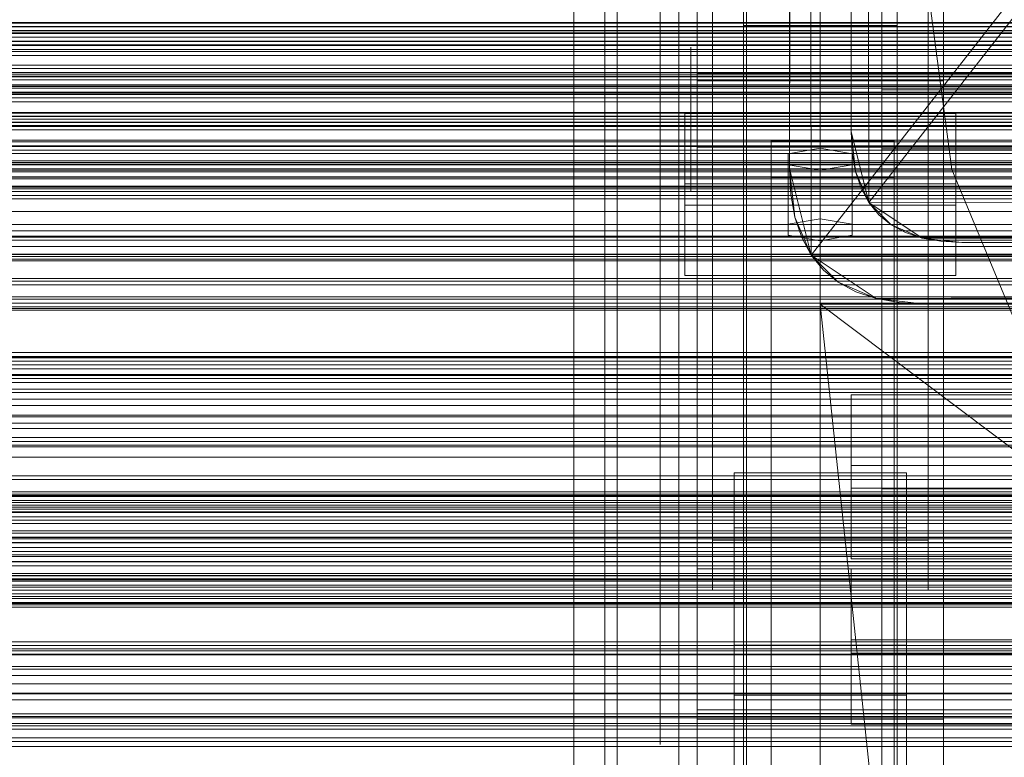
# Model space of a CAD drawing. Header units: millimetres. Extents: x -2233 to 61924, y -68080 to 6847.
# Tile 155 of 256: x -560 to -400, y -34379 to -34259. Entities that reach past the tile are written whole.
import ezdxf

# ---------------------------------------------------------------- set-up
doc = ezdxf.new("R2010")
doc.units = ezdxf.units.MM
for name, color, linetype, lineweight in [('COTAS_O', 1, 'Continuous', 0), ('COTAS_P', 1, 'Continuous', 0), ('frontal_briquetadora', 7, 'Continuous', 0), ('frontal_C01', 7, 'Continuous', 0), ('frontal_C02', 7, 'Continuous', 0), ('frontal_C03', 7, 'Continuous', 0), ('frontal_mezcladora', 7, 'Continuous', 0), ('frontal_secador', 7, 'Continuous', 0), ('frontal_tolva', 7, 'Continuous', 0)]:
    doc.layers.add(name, color=color, linetype=linetype, lineweight=lineweight)
doc.dimstyles.new('R19_100', dxfattribs={"dimtxt": 250, "dimasz": 150, "dimexe": 150, "dimexo": 80, "dimgap": 100, "dimtad": 1, "dimtih": 1, "dimtoh": 1, "dimdsep": 46, "dimcen": 0.09, "dimadec": 0, "dimazin": 0, "dimtfac": 1, "dimtdec": 4, "dimtofl": 0, "dimtmove": 0, "dimatfit": 3, "dimfxl": 1, "dimtolj": 1, "dimtzin": 0, "dimarcsym": 0})

# ---------------------------------------------------------------- blocks, each defined once
blk = doc.blocks.new('DIM_R27_48')
at = {"layer": 'COTAS_P'}
for p, q in [((-1750, -34600), (-1600, -34555)), ((2600, -34600), (2450, -34555)), ((-1750, -35500), (-1750, -34600)), ((-1750, -34600), (2600, -34600)), ((-1750, -34600), (-1600, -34645)), ((2600, -34600), (2450, -34645)), ((2600, -35500), (2600, -34600))]:
    blk.add_line(p, q, dxfattribs=at)
blk.add_text('4350 P', height=250, dxfattribs=at).set_placement((425, -34500))
blk = doc.blocks.new('DIM_R27_52')
at = {"layer": 'COTAS_O'}
for p, q in [((-1725, -33700), (-1575, -33655)), ((1725, -33700), (1575, -33655)), ((-1725, -34400), (-1725, -33700)), ((-1725, -33700), (1725, -33700)), ((-1725, -33700), (-1575, -33745)), ((1725, -33700), (1575, -33745)), ((1725, -34400), (1725, -33700))]:
    blk.add_line(p, q, dxfattribs=at)
blk.add_text('3450 O', height=250, dxfattribs=at).set_placement((0, -33600))
blk = doc.blocks.new('DIM_R27_55')
at = {"layer": 'COTAS_O'}
for p, q in [((-650, -33700), (50, -33700)), ((50, -33700), (5, -33850)), ((50, -34900), (50, -33700)), ((50, -33700), (95, -33850)), ((50, -34900), (5, -34750)), ((50, -34900), (95, -34750)), ((-650, -34900), (50, -34900))]:
    blk.add_line(p, q, dxfattribs=at)
blk.add_text('1200 O', height=250, rotation=90, dxfattribs=at).set_placement((-50, -34300))
blk = doc.blocks.new('DIM_R27_56')
at = {"layer": 'COTAS_O'}
for p, q in [((-650, -34200), (-500, -34155)), ((650, -34200), (500, -34155)), ((-650, -34900), (-650, -34200)), ((-650, -34200), (650, -34200)), ((-650, -34200), (-500, -34245)), ((650, -34200), (500, -34245)), ((650, -34900), (650, -34200))]:
    blk.add_line(p, q, dxfattribs=at)
blk.add_text('1300 O', height=250, dxfattribs=at).set_placement((0, -34100))

msp = doc.modelspace()

# ---------------------------------------------------------------- linework, layer by layer
at = {"layer": 'frontal_briquetadora'}
for p, q in [((-430, -34260), (-430, -33820)), ((-430, -34680), (-430, -33820)), ((-430, -34060), (-430, -34490)), ((-430, -34060), (-430, -34260)), ((-430, -34060), (-430, -34305)), ((-430, -34496), (-430, -34060)), ((-420, -34242.153), (-420, -34260.694)), ((-420, -34270.216), (-420, -34251.309)), ((-465, -34275), (-465, -34255.514)), ((-465, -34275), (-465, -34255.573)), ((-456, -34275), (-456, -34256.258)), ((-453, -34275), (-453, -34255.072)), ((-453, -34275), (-453, -34255.296)), ((-453, -34275), (-453, -34255.514)), ((-453, -34275), (-453, -34256.258)), ((-442, -34275), (-442, -34255.072)), ((-442, -34275), (-442, -34255.133)), ((-442, -34275), (-442, -34255.654)), ((-430, -34275), (-430, -34255.133)), ((-430, -34275), (-430, -34255.654)), ((-430, -34275), (-430, -34256.258)), ((-430, -34260), (-210, -34260)), ((-430, -34260), (-430, -34305)), ((-430, -34680), (-430, -34260)), ((-430, -34496), (-430, -34260)), ((-420, -34260.694), (-420, -34279.784)), ((-451, -34265.618), (-451, -34263.301)), ((-442, -34265.618), (-442, -34263.301)), ((-451, -34269.793), (-451, -34265.618)), ((-442, -34269.793), (-442, -34265.618)), ((-430, -34267.964), (-430, -34266.226)), ((-430, -34271.095), (-430, -34267.964)), ((-451, -34275), (-451, -34269.793)), ((-442, -34275), (-442, -34269.793)), ((-396, -34270.216), (-420, -34270.216)), ((-420, -34289.306), (-420, -34270.216)), ((-430, -34275), (-430, -34271.095)), ((-605, -34275), (-453, -34275)), ((-465, -34275), (-605, -34275)), ((-396, -34275), (-596, -34275)), ((-453, -34275), (-465, -34275)), ((-465, -34275), (-465, -34294.486)), ((-465, -34275), (-465, -34294.427)), ((-453, -34275), (-456, -34275)), ((-456, -34275), (-456, -34293.742)), ((-453, -34275), (-453, -34294.704)), ((-453, -34275), (-453, -34294.486)), ((-442, -34275), (-453, -34275)), ((-453, -34275), (-453, -34294.928)), ((-453, -34275), (-453, -34293.742)), ((-442, -34275), (-451, -34275)), ((-451, -34275), (-451, -34280.207)), ((-430, -34275), (-442, -34275)), ((-442, -34275), (-442, -34294.346)), ((-442, -34275), (-442, -34280.207)), ((-442, -34275), (-442, -34294.867)), ((-442, -34275), (-442, -34294.928)), ((-430, -34275), (-188, -34275)), ((-430, -34275), (-430, -34278.905)), ((-430, -34275), (-430, -34293.742)), ((-430, -34275), (-430, -34294.346)), ((-430, -34275), (-430, -34294.867)), ((-451, -34280.207), (-451, -34284.382)), ((-442, -34280.207), (-442, -34284.382)), ((-430, -34278.905), (-430, -34282.036)), ((-396, -34279.784), (-420, -34279.784)), ((-420, -34279.784), (-420, -34298.691)), ((-430, -34282.036), (-430, -34283.774)), ((-451, -34284.382), (-451, -34286.699)), ((-442, -34284.382), (-442, -34286.699)), ((-420, -34307.847), (-420, -34289.306)), ((-465, -34294.427), (-465, -34313.547)), ((-465, -34294.486), (-465, -34313.797)), ((-456, -34293.742), (-456, -34311.847)), ((-453, -34293.742), (-453, -34311.847)), ((-453, -34294.486), (-453, -34313.797)), ((-453, -34294.704), (-453, -34313.651)), ((-442, -34294.346), (-442, -34313.41)), ((-430, -34293.742), (-430, -34311.847)), ((-430, -34294.346), (-430, -34313.41)), ((-453, -34294.928), (-453, -34314.542)), ((-442, -34294.867), (-442, -34314.554)), ((-442, -34294.928), (-442, -34314.542)), ((-430, -34294.867), (-430, -34314.554)), ((-420, -34298.691), (-420, -34316.687)), ((-430, -34305), (-430, -34471)), ((-418, -34418.333), (-430, -34305)), ((-210, -34305), (-430, -34305)), ((-210, -34471), (-430, -34305)), ((-430, -34680), (-430, -34305)), ((-430, -34305), (-430, -34496)), ((-420, -34325.125), (-420, -34307.847)), ((-456, -34311.847), (-456, -34328.696)), ((-453, -34311.847), (-453, -34328.696)), ((-430, -34311.847), (-430, -34328.696)), ((-465, -34313.547), (-465, -34332.059)), ((-465, -34313.797), (-465, -34332.755)), ((-453, -34313.651), (-453, -34331.113)), ((-453, -34313.797), (-453, -34332.755)), ((-442, -34313.41), (-442, -34331.914)), ((-430, -34313.41), (-430, -34331.914)), ((-453, -34314.542), (-453, -34333.532)), ((-442, -34314.542), (-442, -34333.532)), ((-442, -34314.554), (-442, -34333.882)), ((-430, -34314.554), (-430, -34333.882)), ((-420, -34316.687), (-420, -34333.081)), ((-420, -34340.477), (-420, -34325.125)), ((-456, -34328.696), (-456, -34343.717)), ((-453, -34328.696), (-453, -34343.717)), ((-430, -34328.696), (-430, -34343.717)), ((-453, -34331.113), (-453, -34346.418)), ((-465, -34332.059), (-465, -34349.672)), ((-465, -34332.755), (-465, -34351.191)), ((-453, -34332.755), (-453, -34351.191)), ((-442, -34331.914), (-442, -34349.588)), ((-430, -34331.914), (-430, -34349.588)), ((-420, -34333.081), (-420, -34347.243)), ((-453, -34333.532), (-453, -34351.599)), ((-442, -34333.532), (-442, -34351.599)), ((-442, -34333.882), (-442, -34352.677)), ((-430, -34333.882), (-430, -34352.677)), ((-420, -34353.313), (-420, -34340.477)), ((-456, -34343.717), (-456, -34356.398)), ((-453, -34343.717), (-453, -34356.398)), ((-430, -34343.717), (-430, -34356.398)), ((-453, -34346.418), (-453, -34358.978)), ((-420, -34347.243), (-420, -34358.629)), ((-465, -34349.672), (-465, -34366.107)), ((-442, -34349.588), (-442, -34366.174)), ((-430, -34349.588), (-430, -34366.174)), ((-465, -34351.191), (-465, -34368.936)), ((-453, -34351.191), (-453, -34368.936)), ((-453, -34351.599), (-453, -34368.458)), ((-442, -34351.599), (-442, -34368.458)), ((-442, -34352.677), (-442, -34370.769)), ((-430, -34352.677), (-430, -34370.769)), ((-420, -34363.139), (-420, -34353.313)), ((-456, -34356.398), (-456, -34366.307)), ((-453, -34356.398), (-453, -34366.307)), ((-430, -34356.398), (-430, -34366.307)), ((-420, -34358.629), (-420, -34366.801)), ((-453, -34358.978), (-453, -34368.312)), ((-430, -34361.302), (-430, -34359.564)), ((-430, -34364.433), (-430, -34361.302)), ((-420, -34369.578), (-420, -34363.139)), ((-430, -34368.338), (-430, -34364.433)), ((-465, -34366.107), (-465, -34381.105)), ((-456, -34366.307), (-456, -34373.106)), ((-453, -34366.307), (-453, -34373.106)), ((-442, -34366.174), (-442, -34381.431)), ((-430, -34366.174), (-430, -34381.431)), ((-430, -34366.307), (-430, -34373.106)), ((-453, -34368.312), (-453, -34374.059)), ((-430, -34368.338), (-188, -34368.338)), ((-430, -34368.338), (-430, -34372.243)), ((-420, -34366.801), (-420, -34371.445)), ((-465, -34368.936), (-465, -34385.831)), ((-453, -34368.458), (-453, -34383.843)), ((-453, -34368.936), (-453, -34385.831)), ((-442, -34368.458), (-442, -34383.843)), ((-420, -34372.383), (-420, -34369.578)), ((-442, -34370.769), (-442, -34387.994)), ((-430, -34370.769), (-430, -34387.994)), ((-420, -34371.445), (-420, -34372.383)), ((-456, -34373.106), (-456, -34376.565)), ((-453, -34373.106), (-453, -34376.565)), ((-430, -34372.243), (-430, -34375.375)), ((-430, -34373.106), (-430, -34376.565)), ((-453, -34374.059), (-453, -34376)), ((-430, -34375.375), (-430, -34377.112))]:
    msp.add_line(p, q, dxfattribs=at)
at = {"layer": 'frontal_C01'}
for p, q in [((-450, -34323.351), (-450, -33999.812)), ((-410, -33999.812), (-410, -34323.351)), ((-450, -34371.499), (-450, -34047.96)), ((-410, -34371.499), (-410, -34047.96)), ((-450, -34372.443), (-450, -34048.905)), ((-410, -34048.905), (-410, -34372.443)), ((-442.5, -34657.873), (-442.5, -34055.074)), ((-417.5, -34055.074), (-417.5, -34657.873)), ((-447.5, -34343.381), (-447.5, -34064.12)), ((-412.5, -34064.12), (-412.5, -34343.381)), ((-447.5, -34351.469), (-447.5, -34072.208)), ((-412.5, -34351.469), (-412.5, -34072.208)), ((-442.5, -34684.054), (-442.5, -34081.254)), ((-417.5, -34684.054), (-417.5, -34081.254)), ((-450, -34410.962), (-450, -34087.423)), ((-410, -34410.962), (-410, -34087.423)), ((-410, -34323.351), (-450, -34323.351)), ((-450, -34323.351), (-450, -34371.499)), ((-450, -34646.889), (-450, -34323.351)), ((-410, -34371.499), (-410, -34323.351)), ((-410, -34323.351), (-410, -34646.889)), ((-450, -34348.002), (-450, -34337.218)), ((-450, -34337.218), (450, -34337.218)), ((-450, -34370.922), (-450, -34337.218)), ((-412.5, -34343.381), (-447.5, -34343.381)), ((-447.5, -34343.381), (-447.5, -34351.469)), ((-412.5, -34351.469), (-412.5, -34343.381)), ((450, -34348.002), (-450, -34348.002)), ((-450, -34348.002), (-450, -34381.706)), ((-425, -34361.689), (-425, -34347.993)), ((-425, -34347.993), (425, -34347.993)), ((-425, -34359.548), (-425, -34347.993)), ((-447.5, -34351.469), (-412.5, -34351.469)), ((425, -34359.548), (-425, -34359.548)), ((-425, -34359.548), (-425, -34373.245)), ((-444, -34368.515), (-444, -34360.426)), ((-444, -34360.426), (-416, -34360.426)), ((-444, -34451.787), (-444, -34360.426)), ((425, -34361.689), (-425, -34361.689)), ((-425, -34361.689), (-425, -34373.245)), ((-416, -34360.426), (-416, -34368.515)), ((-416, -34360.426), (-416, -34451.787)), ((-416, -34368.515), (-444, -34368.515)), ((-444, -34368.515), (-444, -34459.876)), ((-416, -34459.876), (-416, -34368.515)), ((450, -34370.922), (-450, -34370.922)), ((-450, -34370.922), (-450, -34381.706)), ((-450, -34371.499), (-410, -34371.499)), ((-450, -34695.038), (-450, -34371.499)), ((-410, -34695.038), (-410, -34371.499)), ((-410, -34372.443), (-450, -34372.443)), ((-450, -34372.443), (-450, -34410.962)), ((-450, -34695.982), (-450, -34372.443)), ((-410, -34410.962), (-410, -34372.443)), ((-410, -34372.443), (-410, -34695.982)), ((-425, -34373.245), (425, -34373.245))]:
    msp.add_line(p, q, dxfattribs=at)
at = {"layer": 'frontal_C02'}
for p, q in [((-470, -35975), (-470, -33530.372)), ((-463, -35975), (-463, -33530.372)), ((-450, -34268.769), (-450, -33911.107)), ((-410, -34268.769), (-410, -33911.107)), ((-470, -35975), (-470, -34035.57)), ((-463, -35975), (-463, -34035.57)), ((-450, -34402.112), (-450, -34044.45)), ((-410, -34044.45), (-410, -34402.112)), ((-450, -34440.294), (-450, -34082.632)), ((-410, -34440.294), (-410, -34082.632)), ((-450, -34221.042), (-450, -34268.769)), ((-450, -34578.704), (-450, -34221.042)), ((-410, -34268.769), (-410, -34221.042)), ((-410, -34221.042), (-410, -34578.704)), ((-442.5, -34230.064), (-442.5, -34259.747)), ((-442.5, -34406.362), (-442.5, -34230.064)), ((-417.5, -34259.747), (-417.5, -34230.064)), ((-417.5, -34230.064), (-417.5, -34406.362)), ((-450, -34267.581), (-450, -34234.172)), ((-450, -34246.094), (-450, -34279.503)), ((-442.5, -34259.747), (-417.5, -34259.747)), ((-442.5, -34436.044), (-442.5, -34259.747)), ((-417.5, -34436.044), (-417.5, -34259.747)), ((450, -34267.581), (-450, -34267.581)), ((-450, -34267.581), (-450, -34279.503)), ((-450, -34268.769), (-410, -34268.769)), ((-450, -34626.431), (-450, -34268.769)), ((-410, -34626.431), (-410, -34268.769)), ((-452, -34288.94), (-452, -34274.037)), ((-452, -34274.037), (-408, -34274.037)), ((-452, -34285.492), (-452, -34274.037)), ((-408, -34274.037), (-408, -34288.94)), ((-408, -34274.037), (-408, -34285.492)), ((-438, -34284.469), (-438, -34278.508)), ((-438, -34278.508), (-418, -34278.508)), ((-438, -34422.539), (-438, -34278.508)), ((-418, -34278.508), (-418, -34284.469)), ((-418, -34278.508), (-418, -34422.539)), ((-450, -34279.503), (450, -34279.503)), ((-430, -34279.7), (-435.196, -34280.595)), ((-424.804, -34280.595), (-430, -34279.7)), ((-430, -34291.155), (-430, -34279.7)), ((-435.196, -34280.595), (-435.196, -34282.383)), ((-435.196, -34292.049), (-435.196, -34280.595)), ((-424.804, -34282.383), (-424.804, -34280.595)), ((-424.804, -34292.049), (-424.804, -34280.595)), ((-435.196, -34282.383), (-430, -34283.277)), ((-435.196, -34293.838), (-435.196, -34282.383)), ((-430, -34283.277), (-424.804, -34282.383)), ((-430, -34283.277), (-430, -34294.732)), ((-424.804, -34293.838), (-424.804, -34282.383)), ((-418, -34284.469), (-438, -34284.469)), ((-438, -34284.469), (-438, -34428.5)), ((-418, -34428.5), (-418, -34284.469)), ((-408, -34285.492), (-452, -34285.492)), ((-452, -34285.492), (-452, -34300.395)), ((-408, -34300.395), (-408, -34285.492)), ((-408, -34288.94), (-452, -34288.94)), ((-452, -34288.94), (-452, -34300.395)), ((-408, -34300.395), (-408, -34288.94)), ((-435.196, -34292.049), (-430, -34291.155)), ((-430, -34291.155), (-424.804, -34292.049)), ((-435.196, -34293.838), (-435.196, -34292.049)), ((-424.804, -34292.049), (-424.804, -34293.838)), ((-430, -34294.732), (-435.196, -34293.838)), ((-424.804, -34293.838), (-430, -34294.732)), ((-452, -34300.395), (-408, -34300.395)), ((-425, -34334.92), (-425, -34319.779)), ((-425, -34319.779), (425, -34319.779)), ((-425, -34331.234), (-425, -34319.779)), ((425, -34331.234), (-425, -34331.234)), ((-425, -34331.234), (-425, -34346.375)), ((-444, -34341.366), (-444, -34332.424)), ((-444, -34332.424), (-416, -34332.424)), ((-444, -34424.583), (-444, -34332.424)), ((-416, -34332.424), (-416, -34341.366)), ((-416, -34332.424), (-416, -34424.583)), ((425, -34334.92), (-425, -34334.92)), ((-425, -34334.92), (-425, -34346.375)), ((-416, -34341.366), (-444, -34341.366)), ((-444, -34341.366), (-444, -34433.524)), ((-416, -34433.524), (-416, -34341.366)), ((-425, -34346.375), (425, -34346.375))]:
    msp.add_line(p, q, dxfattribs=at)
at = {"layer": 'frontal_C03'}
for p, q in [((-1500, -34259.35), (1500, -34259.35)), ((1250, -34259.294), (-1250, -34259.294)), ((1500, -34259.963), (-1500, -34259.963)), ((1250, -34259.947), (-1250, -34259.947)), ((1250, -34260.828), (-1250, -34260.828)), ((-1250, -34261.088), (1250, -34261.088)), ((-1500, -34261.667), (1500, -34261.667)), ((-1500, -34262.302), (1500, -34262.302)), ((-1500, -34264.006), (1500, -34264.006)), ((-1250, -34262.881), (1250, -34262.881)), ((-1500, -34264.619), (1500, -34264.619)), ((-1500, -34266.207), (1500, -34266.207)), ((-1500, -34266.757), (1500, -34266.757)), ((-1500, -34268.12), (1500, -34268.12)), ((-1500, -34268.569), (1500, -34268.569)), ((-1250, -34267.689), (1250, -34267.689)), ((-1500, -34269.615), (1500, -34269.615)), ((-1500, -34269.933), (1500, -34269.933)), ((-1500, -34270.59), (1500, -34270.59)), ((-1500, -34270.754), (1500, -34270.754)), ((-1250, -34269.42), (1250, -34269.42)), ((1250, -34270.635), (-1250, -34270.635)), ((-1500, -34270.979), (1500, -34270.979)), ((1250, -34271.516), (-1250, -34271.516)), ((1250, -34272.17), (-1250, -34272.17)), ((-1250, -34273.9), (1250, -34273.9)), ((1250, -34274.477), (-1250, -34274.477)), ((-1250, -34275.453), (1250, -34275.453)), ((-1250, -34275.534), (1250, -34275.534)), ((1250, -34278.387), (-1250, -34278.387)), ((-1250, -34279.3), (1250, -34279.3)), ((1250, -34279.444), (-1250, -34279.444)), ((-1250, -34280.567), (1250, -34280.567)), ((1250, -34281.751), (-1250, -34281.751)), ((1250, -34282.405), (-1250, -34282.405)), ((1250, -34283.286), (-1250, -34283.286)), ((-1250, -34283.52), (1250, -34283.52)), ((-1250, -34284.416), (1250, -34284.416)), ((-1250, -34286.272), (1250, -34286.272)), ((-1250, -34286.736), (1250, -34286.736)), ((-1250, -34287.369), (1250, -34287.369)), ((1250, -34293.092), (-1250, -34293.092)), ((1250, -34293.974), (-1250, -34293.974)), ((1250, -34294.627), (-1250, -34294.627)), ((1250, -34296.935), (-1250, -34296.935)), ((-1250, -34297.992), (1250, -34297.992)), ((1250, -34300.844), (-1250, -34300.844)), ((1250, -34301.902), (-1250, -34301.902)), ((1250, -34304.209), (-1250, -34304.209)), ((1250, -34304.862), (-1250, -34304.862)), ((1250, -34305.744), (-1250, -34305.744)), ((-1250, -34312.901), (1250, -34312.901)), ((-1250, -34313.698), (1250, -34313.698)), ((-1250, -34314.283), (1250, -34314.283)), ((1250, -34315.55), (-1250, -34315.55)), ((1250, -34316.431), (-1250, -34316.431)), ((-1250, -34316.621), (1250, -34316.621)), ((1250, -34317.085), (-1250, -34317.085)), ((-1250, -34317.75), (1250, -34317.75)), ((1250, -34319.392), (-1250, -34319.392)), ((-1250, -34320.45), (1250, -34320.45)), ((-1250, -34321.469), (1250, -34321.469)), ((-1250, -34323.066), (1250, -34323.066)), ((1250, -34323.302), (-1250, -34323.302)), ((1250, -34324.359), (-1250, -34324.359)), ((1250, -34326.667), (-1250, -34326.667)), ((1250, -34327.32), (-1250, -34327.32)), ((-1250, -34327.913), (1250, -34327.913)), ((1250, -34328.201), (-1250, -34328.201)), ((-1250, -34329.869), (1250, -34329.869)), ((-1268, -34335.887), (1268, -34335.887)), ((-1268, -34336.111), (1268, -34336.111)), ((-1268, -34336.275), (1268, -34336.275)), ((-1250, -34335.513), (1250, -34335.513)), ((-1268, -34336.933), (1268, -34336.933)), ((-1268, -34337.25), (1268, -34337.25)), ((1250, -34337.695), (-1250, -34337.695)), ((-1268, -34338.296), (1268, -34338.296)), ((-1268, -34338.746), (1268, -34338.746)), ((1250, -34338.008), (-1250, -34338.008)), ((1250, -34338.889), (-1250, -34338.889)), ((1250, -34339.543), (-1250, -34339.543)), ((-1268, -34340.109), (1268, -34340.109)), ((-1268, -34340.659), (1268, -34340.659)), ((-1268, -34342.246), (1268, -34342.246)), ((1250, -34341.85), (-1250, -34341.85)), ((1530, -34343.773), (-1530, -34343.773)), ((1268, -34342.86), (-1268, -34342.86)), ((-1250, -34342.907), (1250, -34342.907)), ((-1250, -34343.752), (1250, -34343.752)), ((-1268, -34344.563), (1268, -34344.563)), ((-1268, -34345.199), (1268, -34345.199)), ((1250, -34345.759), (-1250, -34345.759)), ((-1268, -34346.902), (1268, -34346.902)), ((-1268, -34347.516), (1268, -34347.516)), ((-1250, -34346.01), (1250, -34346.01)), ((1250, -34346.817), (-1250, -34346.817)), ((1530, -34348.773), (-1530, -34348.773)), ((-1268, -34349.103), (1268, -34349.103)), ((1250, -34349.124), (-1250, -34349.124)), ((-1268, -34349.653), (1268, -34349.653)), ((1250, -34349.778), (-1250, -34349.778)), ((1250, -34350.659), (-1250, -34350.659)), ((-1268, -34351.016), (1268, -34351.016)), ((-1268, -34351.466), (1268, -34351.466)), ((-1250, -34352.067), (1250, -34352.067)), ((-1268, -34352.512), (1268, -34352.512)), ((-1268, -34352.829), (1268, -34352.829)), ((-1268, -34353.487), (1268, -34353.487)), ((-1268, -34353.651), (1268, -34353.651)), ((-1268, -34353.875), (1268, -34353.875)), ((-1250, -34354.249), (1250, -34354.249)), ((-1250, -34359.893), (1250, -34359.893)), ((1250, -34360.465), (-1250, -34360.465)), ((1250, -34361.347), (-1250, -34361.347)), ((-1250, -34361.849), (1250, -34361.849)), ((1250, -34362), (-1250, -34362)), ((1250, -34364.308), (-1250, -34364.308)), ((-1250, -34365.365), (1250, -34365.365)), ((-1250, -34366.696), (1250, -34366.696)), ((1250, -34368.217), (-1250, -34368.217)), ((-1250, -34368.293), (1250, -34368.293)), ((1250, -34369.274), (-1250, -34369.274)), ((1250, -34371.582), (-1250, -34371.582)), ((-1250, -34372.012), (1250, -34372.012)), ((1250, -34372.235), (-1250, -34372.235)), ((1250, -34373.117), (-1250, -34373.117)), ((-1250, -34373.141), (1250, -34373.141)), ((-1250, -34375.479), (1250, -34375.479)), ((-1250, -34376.064), (1250, -34376.064)), ((-1250, -34376.861), (1250, -34376.861))]:
    msp.add_line(p, q, dxfattribs=at)
at = {"layer": 'frontal_mezcladora'}
for p, q in [((-408.639, -34283.129), (-413, -34250)), ((-395.851, -34314), (-408.639, -34283.129)), ((-420, -34335), (-150, -34335)), ((-420, -34380), (-420, -34335))]:
    msp.add_line(p, q, dxfattribs=at)
at = {"layer": 'frontal_secador'}
for p, q in [((413, -33215), (-431.48, -34297.08)), ((407, -33225), (-422.12, -34288.52)), ((-433.02, -33225.78), (-435, -34283)), ((-433.02, -33225.78), (-431.48, -34297.08)), ((-434.78, -33232.82), (-435, -34283)), ((-423.38, -33233.82), (-425, -34277)), ((-423.38, -33233.82), (-422.12, -34288.52)), ((-435, -34283), (-435, -33237)), ((-424.82, -33239.58), (-425, -34277)), ((-425, -34277), (-425, -33243)), ((-1250, -34259.387), (1250, -34259.387)), ((1250, -34259.918), (-1250, -34259.918)), ((-1250, -34260), (1250, -34260)), ((1250, -34260.588), (-1250, -34260.588)), ((1250, -34262.387), (-1250, -34262.387)), ((1250, -34263), (-1250, -34263)), ((-1250, -34263.65), (1250, -34263.65)), ((1250, -34264), (-1250, -34264)), ((1250, -34267.382), (-1250, -34267.382)), ((-1250, -34268), (1250, -34268)), ((1250, -34269.689), (-1250, -34269.689)), ((1250, -34274), (-1250, -34274)), ((1250, -34274.545), (-1250, -34274.545)), ((1250, -34276), (-1250, -34276)), ((1250, -34276.144), (-1250, -34276.144)), ((1250, -34276.709), (-1250, -34276.709)), ((-424.82, -34280.42), (-425, -34277)), ((-425, -34277), (-424.28, -34283.48)), ((-425, -34277), (-422.12, -34288.52)), ((1250, -34278.686), (-1250, -34278.686)), ((1250, -34280), (-1250, -34280)), ((1320, -34282), (-1320, -34282)), ((1250, -34282), (-1250, -34282)), ((-424.28, -34283.48), (-424.82, -34280.42)), ((1320, -34282.273), (-1320, -34282.273)), ((1320, -34283.072), (-1320, -34283.072)), ((-434.78, -34287.18), (-435, -34283)), ((-435, -34283), (-434.12, -34290.92)), ((-435, -34283), (-431.48, -34297.08)), ((-423.38, -34286.18), (-424.28, -34283.48)), ((-424.28, -34283.48), (-422.12, -34288.52)), ((1320, -34284.343), (-1320, -34284.343)), ((1250, -34284.651), (-1250, -34284.651)), ((1320, -34286), (-1320, -34286)), ((1250, -34285.859), (-1250, -34285.859)), ((-1250, -34286), (1250, -34286)), ((-422.12, -34288.52), (-423.38, -34286.18)), ((1320, -34287.929), (-1320, -34287.929)), ((-434.12, -34290.92), (-434.78, -34287.18)), ((-1320, -34290), (1320, -34290)), ((-1250, -34290), (1250, -34290)), ((-420.5, -34290.5), (-422.12, -34288.52)), ((-422.12, -34288.52), (-418.52, -34292.12)), ((-422.12, -34288.52), (-413.48, -34294.28)), ((-422.12, -34288.52), (420.5, -34290.5)), ((-433.02, -34294.22), (-434.12, -34290.92)), ((-434.12, -34290.92), (-431.48, -34297.08)), ((-418.52, -34292.12), (-420.5, -34290.5)), ((-413.48, -34294.28), (420.5, -34290.5)), ((1320, -34292.071), (-1320, -34292.071)), ((-416.18, -34293.38), (-418.52, -34292.12)), ((-418.52, -34292.12), (-413.48, -34294.28)), ((1320, -34294), (-1320, -34294)), ((1250, -34294.141), (-1250, -34294.141)), ((-431.48, -34297.08), (-433.02, -34294.22)), ((-413.48, -34294.28), (-416.18, -34293.38)), ((-410.42, -34294.82), (-413.48, -34294.28)), ((-413.48, -34294.28), (-407, -34295)), ((-413.48, -34294.28), (410.42, -34294.82)), ((1320, -34295.657), (-1320, -34295.657)), ((-407, -34295), (-410.42, -34294.82)), ((-407, -34295), (410.42, -34294.82)), ((407, -34295), (-407, -34295)), ((1320, -34296.928), (-1320, -34296.928)), ((1320, -34297.727), (-1320, -34297.727)), ((1320, -34298), (-1320, -34298)), ((1250, -34297.285), (-1250, -34297.285)), ((1250, -34298), (-1250, -34298)), ((-429.5, -34299.5), (-431.48, -34297.08)), ((-431.48, -34297.08), (-427.08, -34301.48)), ((-431.48, -34297.08), (-420.92, -34304.12)), ((-431.48, -34297.08), (429.5, -34299.5)), ((-427.08, -34301.48), (-429.5, -34299.5)), ((-420.92, -34304.12), (429.5, -34299.5)), ((1250, -34301.314), (-1250, -34301.314)), ((-424.22, -34303.02), (-427.08, -34301.48)), ((-427.08, -34301.48), (-420.92, -34304.12)), ((1250, -34303.856), (-1250, -34303.856)), ((-420.92, -34304.12), (-424.22, -34303.02)), ((-417.18, -34304.78), (-420.92, -34304.12)), ((-420.92, -34304.12), (-413, -34305)), ((-420.92, -34304.12), (417.18, -34304.78)), ((1250, -34305.455), (-1250, -34305.455)), ((-413, -34305), (-417.18, -34304.78)), ((-413, -34305), (417.18, -34304.78)), ((413, -34305), (-413, -34305)), ((1250, -34306), (-1250, -34306)), ((1360, -34313.5), (-1360, -34313.5)), ((1250, -34313.75), (-1250, -34313.75)), ((1360, -34314.863), (-1360, -34314.863)), ((1360, -34318.859), (-1360, -34318.859)), ((1360, -34325.216), (-1360, -34325.216)), ((1250, -34332.924), (-1250, -34332.924)), ((1360, -34333.5), (-1360, -34333.5)), ((1360, -34343.147), (-1360, -34343.147)), ((-1360, -34353.5), (1360, -34353.5)), ((-1250, -34353.5), (1250, -34353.5)), ((1360, -34363.853), (-1360, -34363.853)), ((1360, -34373.5), (-1360, -34373.5)), ((1250, -34374.076), (-1250, -34374.076))]:
    msp.add_line(p, q, dxfattribs=at)
at = {"layer": 'frontal_tolva'}
for p, q in [((-1821.5, -34350), (1821.5, -34350)), ((-1821.5, -34361), (1821.5, -34361))]:
    msp.add_line(p, q, dxfattribs=at)

# ---------------------------------------------------------------- dimensions: what is measured, and where the dimension line sits
at = {"layer": 'COTAS_O'}
for p1, p2, distance, picture, middle in [((-650, -34900), (-650, -33700), -700, 'DIM_R27_55', (50, -34300)), ((-1725, -34400), (1725, -34400), 700, 'DIM_R27_52', (0, -33700)), ((-650, -34900), (650, -34900), 700, 'DIM_R27_56', (0, -34200))]:
    dim = msp.add_aligned_dim(p1=p1, p2=p2, distance=distance, text='<> O', dimstyle='R19_100', dxfattribs=at)
    dim.commit()
    dim.dimension.update_dxf_attribs({"geometry": picture, "text_midpoint": middle})
at = {"layer": 'COTAS_P'}
dim = msp.add_aligned_dim(p1=(-1750, -35500), p2=(2600, -35500), distance=900, text='<> P', dimstyle='R19_100', dxfattribs=at)
dim.commit()
dim.dimension.update_dxf_attribs({"geometry": 'DIM_R27_48', "text_midpoint": (425, -34600)})

doc.saveas('drawing.dxf')
